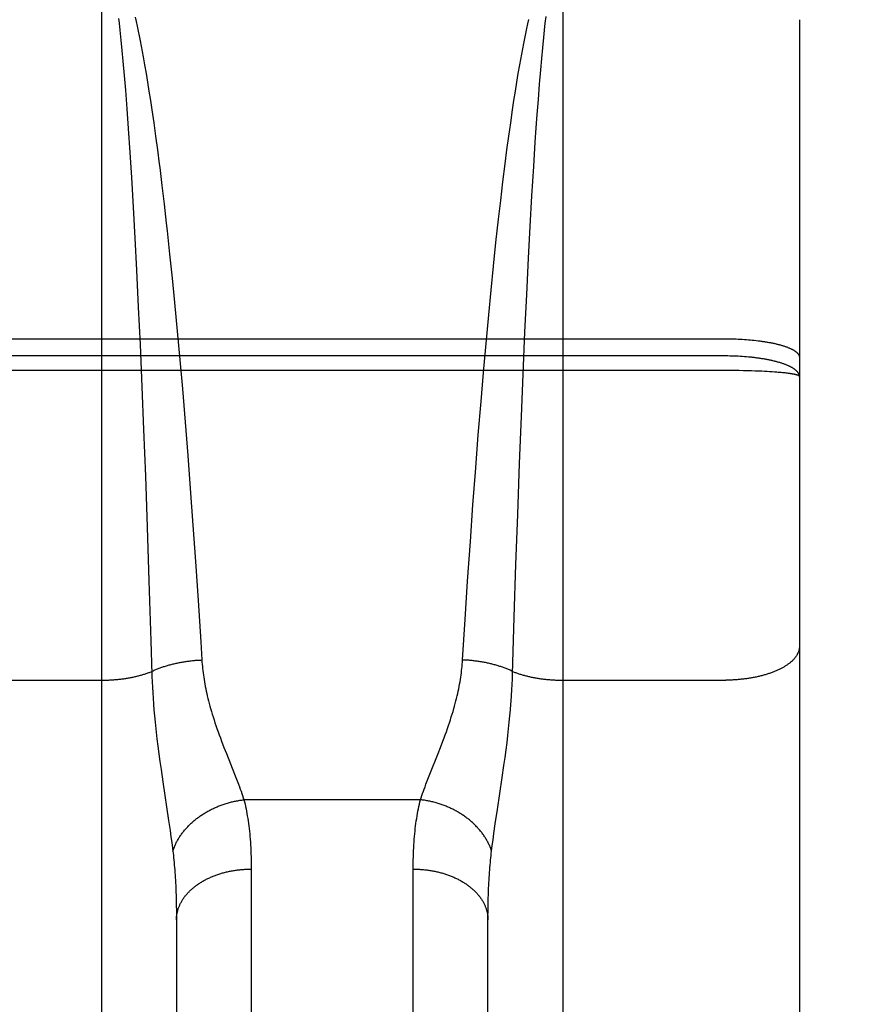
# Model space of a CAD drawing. Header units: inches. Extents: x 0 to 215, y 0 to 139.
# Tile 60 of 91: x 61.398 to 61.735, y 103.215 to 103.61. Entities that reach past the tile are written whole.
import ezdxf

# ---------------------------------------------------------------- set-up
doc = ezdxf.new("R2010")
doc.units = ezdxf.units.IN
doc.header["$LTSCALE"] = 11.835443
doc.header["$MEASUREMENT"] = 0
doc.linetypes.add('HIDDEN', pattern=[0.2, 0.1, -0.1])
doc.layers.get('0').update_dxf_attribs({"linetype": 'CONTINUOUS'})
doc.layers.add('DEFAULT_2', color=8, linetype='HIDDEN')
doc.layers.add('DIMENSIONS', color=7, linetype='CONTINUOUS')
doc.styles.get("Standard").update_dxf_attribs({"font": 'arial.ttf'})
doc.dimstyles.new('DIMSTYLE_1', dxfattribs={"dimtxt": 0.949367, "dimasz": 1.265823, "dimexe": 0.09, "dimexo": 0.07, "dimgap": 0.0375, "dimtad": 0, "dimtih": 1, "dimtoh": 1, "dimzin": 4, "dimdsep": 46, "dimtxsty": 'Standard', "dimblk": '_FILLED', "dimblk1": '_FILLED', "dimblk2": '_FILLED', "dimcen": 0.09, "dimazin": 1, "dimtfac": 1, "dimtofl": 0, "dimtmove": 0, "dimatfit": 3, "dimldrblk": '_FILLED', "dimfxl": 1, "dimtolj": 1, "dimtzin": 4, "dimarcsym": 0})

# ---------------------------------------------------------------- blocks, each defined once
blk = doc.blocks.new('_FILLED')
at = {"color": 0, "linetype": 'ByBlock'}
blk.add_solid([(0, 0), (-1, 0.2), (-1, -0.2)], dxfattribs=at)
blk = doc.blocks.new('*D16')
at = {"layer": 'DIMENSIONS', "color": 2, "linetype": 'Continuous'}
for p, q in [((46.91249, 103.7725), (46.91249, 106.4651)), ((46.91249, 106.4651), (48.02009, 106.4651)), ((45.77325, 102.6475), (49.12739, 102.6475)), ((46.91249, 102.6475), (46.91249, 100.11585))]:
    blk.add_line(p, q, dxfattribs=at)
at = {"layer": 'DIMENSIONS', "color": 2, "linetype": 'Continuous', "xscale": 1.2658227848, "yscale": 1.2658227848, "zscale": 1.2658227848}
for p, rotation in [((46.91249, 103.7725), 270), ((46.91249, 102.6475), 90)]:
    blk.add_blockref('_FILLED', p, dxfattribs=dict(at, rotation=rotation))
at = {"layer": 'DIMENSIONS', "color": 2, "linetype": 'Continuous', "insert": (48.49477, 106.93978), "char_height": 0.949367, "width": 2.5798786, "attachment_point": 1, "line_spacing_factor": 0.9}
blk.add_mtext('1.13', dxfattribs=at)

msp = doc.modelspace()

# ---------------------------------------------------------------- linework, layer by layer
at = {"layer": 'DEFAULT_2', "color": 8, "linetype": 'HIDDEN'}
for p, q in [((61.43063, 102.8292), (61.43063, 103.64)), ((61.61563, 103.64), (61.61563, 102.8292)), ((61.68063, 101.855), (61.68063, 103.64)), ((61.43743, 103.61042), (61.43763, 103.60859)), ((61.44402, 103.61103), (61.44443, 103.60922)), ((61.44443, 103.60922), (61.44484, 103.60735)), ((61.60163, 103.60829), (61.60203, 103.61013)), ((61.60863, 103.60859), (61.60894, 103.61131)), ((61.71063, 103.61), (61.71063, 101.885)), ((61.43763, 103.60859), (61.43794, 103.60575)), ((61.43794, 103.60575), (61.43834, 103.6018)), ((61.44484, 103.60735), (61.44525, 103.60544)), ((61.44525, 103.60544), (61.44565, 103.60347)), ((61.60081, 103.60446), (61.60122, 103.6064)), ((61.60122, 103.6064), (61.60163, 103.60829)), ((61.60802, 103.60281), (61.60832, 103.60575)), ((61.60832, 103.60575), (61.60863, 103.60859)), ((61.43834, 103.6018), (61.43874, 103.59765)), ((61.44565, 103.60347), (61.44605, 103.60146)), ((61.44605, 103.60146), (61.44646, 103.5994)), ((61.60001, 103.60043), (61.60041, 103.60247)), ((61.60041, 103.60247), (61.60081, 103.60446)), ((61.60762, 103.5987), (61.60802, 103.60281)), ((61.43874, 103.59765), (61.43914, 103.59331)), ((61.44646, 103.5994), (61.44686, 103.59729)), ((61.44686, 103.59729), (61.44725, 103.59513)), ((61.59921, 103.59622), (61.59961, 103.59835)), ((61.59961, 103.59835), (61.60001, 103.60043)), ((61.60722, 103.59441), (61.60762, 103.5987)), ((61.43914, 103.59331), (61.43963, 103.58763)), ((61.44725, 103.59513), (61.44785, 103.59182)), ((61.59841, 103.59182), (61.59881, 103.59404)), ((61.59881, 103.59404), (61.59921, 103.59622)), ((61.60683, 103.58994), (61.60722, 103.59441)), ((61.44785, 103.59182), (61.44844, 103.5884)), ((61.59782, 103.5884), (61.59841, 103.59182)), ((61.60634, 103.58409), (61.60683, 103.58994)), ((61.43963, 103.58763), (61.44012, 103.58168)), ((61.44844, 103.5884), (61.44902, 103.58488)), ((61.59724, 103.58488), (61.59782, 103.5884)), ((61.44012, 103.58168), (61.44069, 103.57418)), ((61.44902, 103.58488), (61.44961, 103.58127)), ((61.44961, 103.58127), (61.45018, 103.57757)), ((61.59608, 103.57757), (61.59666, 103.58127)), ((61.59666, 103.58127), (61.59724, 103.58488)), ((61.60586, 103.57798), (61.60634, 103.58409)), ((61.45018, 103.57757), (61.45076, 103.57377)), ((61.59551, 103.57377), (61.59608, 103.57757)), ((61.60529, 103.5703), (61.60586, 103.57798)), ((61.44069, 103.57418), (61.44126, 103.56633)), ((61.45076, 103.57377), (61.45151, 103.56857)), ((61.59475, 103.56857), (61.59551, 103.57377)), ((61.60463, 103.5609), (61.60529, 103.5703)), ((61.44126, 103.56633), (61.44191, 103.55673)), ((61.45151, 103.56857), (61.45226, 103.56322)), ((61.594, 103.56322), (61.59475, 103.56857)), ((61.45226, 103.56322), (61.453, 103.55773)), ((61.59326, 103.55773), (61.594, 103.56322)), ((61.59253, 103.55211), (61.59326, 103.55773)), ((61.60399, 103.55104), (61.60463, 103.5609)), ((61.44191, 103.55673), (61.44254, 103.5467)), ((61.45391, 103.55068), (61.45481, 103.54343)), ((61.59163, 103.54489), (61.59253, 103.55211)), ((61.60328, 103.53929), (61.60399, 103.55104)), ((61.44254, 103.5467), (61.44325, 103.53475)), ((61.45481, 103.54343), (61.45569, 103.53599)), ((61.59075, 103.53749), (61.59163, 103.54489)), ((61.60258, 103.52704), (61.60328, 103.53929)), ((61.44325, 103.53475), (61.44393, 103.52234)), ((61.45569, 103.53599), (61.45655, 103.52838)), ((61.58988, 103.52992), (61.59075, 103.53749)), ((61.58886, 103.52062), (61.58988, 103.52992)), ((61.45655, 103.52838), (61.45689, 103.52529)), ((61.60191, 103.51438), (61.60258, 103.52704)), ((61.44393, 103.52234), (61.4446, 103.50953)), ((61.45689, 103.52529), (61.4579, 103.51589)), ((61.58786, 103.51111), (61.58886, 103.52062)), ((61.4579, 103.51589), (61.45889, 103.5063)), ((61.60118, 103.4997), (61.60191, 103.51438)), ((61.58689, 103.50144), (61.58786, 103.51111)), ((61.4446, 103.50953), (61.44532, 103.49472)), ((61.45889, 103.5063), (61.45985, 103.49655)), ((61.58594, 103.49163), (61.58689, 103.50144)), ((61.60048, 103.48469), (61.60118, 103.4997)), ((61.44532, 103.49472), (61.44601, 103.47966)), ((61.45985, 103.49655), (61.46094, 103.48505)), ((61.58487, 103.48011), (61.58594, 103.49163)), ((61.46094, 103.48505), (61.46198, 103.47349)), ((61.59974, 103.46783), (61.60048, 103.48469)), ((61.11563, 103.482), (61.68105, 103.482)), ((61.44601, 103.47966), (61.44674, 103.46272)), ((61.58385, 103.46851), (61.58487, 103.48011)), ((61.68105, 103.482), (61.68189, 103.48199)), ((61.68189, 103.48199), (61.68273, 103.48198)), ((61.68273, 103.48198), (61.68357, 103.48196)), ((61.68357, 103.48196), (61.68441, 103.48194)), ((61.68441, 103.48194), (61.68524, 103.48191)), ((61.68524, 103.48191), (61.68607, 103.48187)), ((61.68607, 103.48187), (61.68689, 103.48183)), ((61.68689, 103.48183), (61.68771, 103.48179)), ((61.68771, 103.48179), (61.68853, 103.48173)), ((61.68853, 103.48173), (61.68934, 103.48168)), ((61.68934, 103.48168), (61.69014, 103.48161)), ((61.69014, 103.48161), (61.69093, 103.48154)), ((61.69093, 103.48154), (61.69172, 103.48147)), ((61.69172, 103.48147), (61.6925, 103.48139)), ((61.6925, 103.48139), (61.69327, 103.4813)), ((61.69327, 103.4813), (61.69402, 103.48121)), ((61.68105, 103.47509), (61.11521, 103.47509)), ((61.68189, 103.47508), (61.68105, 103.47509)), ((61.68273, 103.47507), (61.68189, 103.47508)), ((61.68357, 103.47505), (61.68273, 103.47507)), ((61.68441, 103.47502), (61.68357, 103.47505)), ((61.68524, 103.47499), (61.68441, 103.47502)), ((61.68607, 103.47495), (61.68524, 103.47499)), ((61.6869, 103.47491), (61.68607, 103.47495)), ((61.68772, 103.47486), (61.6869, 103.47491)), ((61.68853, 103.4748), (61.68772, 103.47486)), ((61.68934, 103.47473), (61.68853, 103.4748)), ((61.69014, 103.47466), (61.68934, 103.47473)), ((61.46198, 103.47349), (61.46299, 103.46185)), ((61.68147, 103.46926), (61.11479, 103.46926)), ((61.58285, 103.45684), (61.58385, 103.46851)), ((61.59904, 103.45077), (61.59974, 103.46783)), ((61.68315, 103.46925), (61.68147, 103.46926)), ((61.68482, 103.46924), (61.68315, 103.46925)), ((61.68648, 103.46921), (61.68482, 103.46924)), ((61.68812, 103.46918), (61.68648, 103.46921)), ((61.68974, 103.46915), (61.68812, 103.46918)), ((61.69133, 103.4691), (61.68974, 103.46915)), ((61.69288, 103.46905), (61.69133, 103.4691)), ((61.6944, 103.46899), (61.69288, 103.46905)), ((61.69551, 103.46894), (61.6944, 103.46899)), ((61.69659, 103.46889), (61.69551, 103.46894)), ((61.69765, 103.46883), (61.69659, 103.46889)), ((61.69867, 103.46877), (61.69765, 103.46883)), ((61.69966, 103.46871), (61.69867, 103.46877)), ((61.70062, 103.46864), (61.69966, 103.46871)), ((61.70154, 103.46857), (61.70062, 103.46864)), ((61.70214, 103.46852), (61.70154, 103.46857)), ((61.70272, 103.46847), (61.70214, 103.46852)), ((61.70328, 103.46842), (61.70272, 103.46847)), ((61.70382, 103.46837), (61.70328, 103.46842)), ((61.70435, 103.46832), (61.70382, 103.46837)), ((61.70485, 103.46826), (61.70435, 103.46832)), ((61.70534, 103.46821), (61.70485, 103.46826)), ((61.70581, 103.46815), (61.70534, 103.46821)), ((61.70625, 103.46809), (61.70581, 103.46815)), ((61.44674, 103.46272), (61.44743, 103.44564)), ((61.46299, 103.46185), (61.46409, 103.44849)), ((61.58177, 103.44349), (61.58285, 103.45684)), ((61.59831, 103.43194), (61.59904, 103.45077)), ((61.46409, 103.44849), (61.46515, 103.43516)), ((61.44743, 103.44564), (61.44815, 103.42681)), ((61.58073, 103.43017), (61.58177, 103.44349)), ((61.46515, 103.43516), (61.46616, 103.4219)), ((61.59756, 103.41151), (61.59831, 103.43194)), ((61.44815, 103.42681), (61.44888, 103.40645)), ((61.46616, 103.4219), (61.46724, 103.40716)), ((61.57857, 103.40069), (61.57961, 103.41532)), ((61.59688, 103.39142), (61.59756, 103.41151)), ((61.44888, 103.40645), (61.4496, 103.38483)), ((61.46724, 103.40716), (61.46825, 103.39268)), ((61.57747, 103.38479), (61.57857, 103.40069)), ((61.46825, 103.39268), (61.4693, 103.37702)), ((61.59619, 103.37027), (61.59688, 103.39142)), ((61.4496, 103.38483), (61.45036, 103.3608)), ((61.57646, 103.36939), (61.57747, 103.38479)), ((61.4693, 103.37702), (61.47037, 103.36043)), ((61.57544, 103.35314), (61.57646, 103.36939)), ((61.59551, 103.34749), (61.59619, 103.37027)), ((61.47037, 103.36043), (61.47083, 103.35314)), ((61.36563, 103.34503), (61.43104, 103.34503)), ((61.45087, 103.34434), (61.45097, 103.34219)), ((61.59534, 103.34327), (61.59543, 103.3454)), ((61.59543, 103.3454), (61.59551, 103.34749)), ((61.61563, 103.34503), (61.68105, 103.34503)), ((61.45097, 103.34219), (61.45109, 103.34)), ((61.5951, 103.33889), (61.59523, 103.34111)), ((61.59523, 103.34111), (61.59534, 103.34327)), ((61.45109, 103.34), (61.45124, 103.33776)), ((61.45124, 103.33776), (61.4514, 103.33547)), ((61.4514, 103.33547), (61.45159, 103.33312)), ((61.45159, 103.33312), (61.45181, 103.33069)), ((61.59445, 103.33069), (61.59467, 103.33312)), ((61.59467, 103.33312), (61.59486, 103.33547)), ((61.45181, 103.33069), (61.45206, 103.32817)), ((61.59421, 103.32817), (61.59445, 103.33069)), ((61.45206, 103.32817), (61.45233, 103.32556)), ((61.59362, 103.32284), (61.59393, 103.32556)), ((61.59393, 103.32556), (61.59421, 103.32817)), ((61.45281, 103.32144), (61.45316, 103.31855)), ((61.56658, 103.31808), (61.56755, 103.32062)), ((61.59328, 103.32001), (61.59362, 103.32284)), ((61.45316, 103.31855), (61.45356, 103.31554)), ((61.47969, 103.31808), (61.48067, 103.31556)), ((61.56559, 103.31556), (61.56658, 103.31808)), ((61.5925, 103.31399), (61.59291, 103.31705)), ((61.59291, 103.31705), (61.59328, 103.32001)), ((61.45356, 103.31554), (61.45398, 103.31242)), ((61.48067, 103.31556), (61.48393, 103.30736)), ((61.56233, 103.30736), (61.56559, 103.31556)), ((61.59206, 103.31082), (61.5925, 103.31399)), ((61.45398, 103.31242), (61.45444, 103.3092)), ((61.45444, 103.3092), (61.45516, 103.30427)), ((61.59135, 103.30592), (61.59206, 103.31082)), ((61.48393, 103.30736), (61.48475, 103.30525)), ((61.56074, 103.30325), (61.56151, 103.30525)), ((61.56151, 103.30525), (61.56233, 103.30736)), ((61.58942, 103.29313), (61.59135, 103.30592)), ((61.45516, 103.30427), (61.45749, 103.28879)), ((61.55854, 103.29705), (61.48772, 103.29705)), ((61.58857, 103.28741), (61.58942, 103.29313)), ((61.45749, 103.28879), (61.45807, 103.28476)), ((61.58801, 103.28349), (61.58857, 103.28741)), ((61.45807, 103.28476), (61.45843, 103.28224)), ((61.45843, 103.28224), (61.45875, 103.27986)), ((61.58736, 103.27871), (61.58767, 103.28103)), ((61.58767, 103.28103), (61.58801, 103.28349)), ((61.58709, 103.27649), (61.58736, 103.27871)), ((61.49063, 103.2705), (61.49063, 102.92535)), ((61.55564, 102.92402), (61.55563, 103.26923)), ((61.46052, 103.25713), (61.46058, 103.25483)), ((61.46058, 103.25483), (61.46061, 103.25248)), ((61.58565, 103.25248), (61.58569, 103.25483)), ((61.58569, 103.25483), (61.58574, 103.25713)), ((61.46061, 103.25248), (61.46063, 103.25007)), ((61.46063, 103.25007), (61.46063, 102.94286)), ((61.58563, 103.25007), (61.58565, 103.25248)), ((61.58563, 102.94286), (61.58563, 103.25007))]:
    msp.add_line(p, q, dxfattribs=at)
for points in [[(61.453, 103.55773), (61.45373, 103.55211), (61.45391, 103.55068)], [(61.69402, 103.48121), (61.69477, 103.48112), (61.69514, 103.48107), (61.69551, 103.48101), (61.69587, 103.48096), (61.69623, 103.48091), (61.69659, 103.48085), (61.69694, 103.4808), (61.6973, 103.48074), (61.69764, 103.48068), (61.69799, 103.48062), (61.69833, 103.48056), (61.69867, 103.4805), (61.699, 103.48043), (61.69933, 103.48037), (61.69966, 103.4803), (61.69998, 103.48024), (61.7003, 103.48017), (61.70062, 103.4801), (61.70093, 103.48003), (61.70124, 103.47996), (61.70154, 103.47989), (61.70184, 103.47981), (61.70214, 103.47974), (61.70243, 103.47966), (61.70272, 103.47959), (61.703, 103.47951), (61.70328, 103.47943), (61.70355, 103.47935), (61.70382, 103.47927), (61.70408, 103.47919), (61.70434, 103.47911), (61.7046, 103.47903), (61.70485, 103.47894), (61.7051, 103.47886), (61.70534, 103.47877), (61.70557, 103.47869), (61.7058, 103.4786), (61.70603, 103.47851), (61.70625, 103.47842), (61.70647, 103.47833), (61.70668, 103.47824), (61.70689, 103.47815), (61.70709, 103.47806), (61.70728, 103.47797), (61.70747, 103.47788), (61.70766, 103.47778), (61.70784, 103.47769), (61.70801, 103.47759), (61.70818, 103.4775), (61.70835, 103.4774), (61.70851, 103.4773), (61.70866, 103.47721), (61.70881, 103.47711), (61.70895, 103.47701), (61.70908, 103.47691), (61.70921, 103.47681), (61.70934, 103.47672), (61.70946, 103.47662), (61.70957, 103.47652), (61.70968, 103.47642), (61.70978, 103.47631), (61.70988, 103.47621), (61.70997, 103.47611), (61.71005, 103.47601), (61.71013, 103.47591), (61.71021, 103.47581), (61.71027, 103.4757), (61.71034, 103.4756), (61.71039, 103.4755), (61.71044, 103.47539), (61.71049, 103.47529), (61.71052, 103.47519), (61.71056, 103.47508), (61.71058, 103.47498), (61.7106, 103.47488), (61.71062, 103.47477), (61.71063, 103.47467), (61.71063, 103.47456)], [(61.71063, 103.46683), (61.71063, 103.46694), (61.71062, 103.46706), (61.7106, 103.46718), (61.71058, 103.46729), (61.71056, 103.46741), (61.71052, 103.46752), (61.71049, 103.46764), (61.71044, 103.46775), (61.71039, 103.46787), (61.71034, 103.46798), (61.71027, 103.4681), (61.71021, 103.46821), (61.71013, 103.46833), (61.71005, 103.46844), (61.70997, 103.46855), (61.70988, 103.46867), (61.70978, 103.46878), (61.70968, 103.46889), (61.70957, 103.469), (61.70946, 103.46912), (61.70934, 103.46923), (61.70921, 103.46934), (61.70908, 103.46945), (61.70895, 103.46956), (61.70881, 103.46967), (61.70866, 103.46977), (61.70851, 103.46988), (61.70835, 103.46999), (61.70818, 103.4701), (61.70801, 103.4702), (61.70784, 103.47031), (61.70766, 103.47041), (61.70747, 103.47052), (61.70728, 103.47062), (61.70709, 103.47072), (61.70689, 103.47082), (61.70668, 103.47093), (61.70647, 103.47103), (61.70625, 103.47112), (61.70603, 103.47122), (61.70581, 103.47132), (61.70558, 103.47142), (61.70534, 103.47151), (61.7051, 103.47161), (61.70485, 103.4717), (61.7046, 103.4718), (61.70435, 103.47189), (61.70409, 103.47198), (61.70382, 103.47207), (61.70355, 103.47216), (61.70328, 103.47225), (61.703, 103.47233), (61.70272, 103.47242), (61.70243, 103.4725), (61.70214, 103.47259), (61.70184, 103.47267), (61.70154, 103.47275), (61.70124, 103.47283), (61.70093, 103.47291), (61.70062, 103.47299), (61.70031, 103.47306), (61.69999, 103.47314), (61.69966, 103.47321), (61.69934, 103.47329), (61.699, 103.47336), (61.69867, 103.47343), (61.69833, 103.4735), (61.69799, 103.47357), (61.69765, 103.47363), (61.6973, 103.4737), (61.69695, 103.47376), (61.69659, 103.47382), (61.69623, 103.47388), (61.69587, 103.47394), (61.69551, 103.474), (61.69514, 103.47406), (61.69477, 103.47411), (61.6944, 103.47417), (61.69403, 103.47422), (61.69365, 103.47427), (61.69327, 103.47432), (61.69288, 103.47437), (61.6925, 103.47442), (61.69211, 103.47446), (61.69172, 103.4745), (61.69133, 103.47455), (61.69094, 103.47459), (61.69014, 103.47466)], [(61.71063, 103.46683), (61.71063, 103.46686), (61.71062, 103.4669), (61.7106, 103.46693), (61.71058, 103.46696), (61.71056, 103.467), (61.71052, 103.46703), (61.71049, 103.46707), (61.71044, 103.4671), (61.71039, 103.46713), (61.71034, 103.46717), (61.71027, 103.4672), (61.71021, 103.46724), (61.71013, 103.46727), (61.71005, 103.4673), (61.70997, 103.46734), (61.70988, 103.46737), (61.70978, 103.4674), (61.70968, 103.46744), (61.70957, 103.46747), (61.70946, 103.4675), (61.70934, 103.46753), (61.70921, 103.46757), (61.70908, 103.4676), (61.70895, 103.46763), (61.70881, 103.46766), (61.70866, 103.4677), (61.70851, 103.46773), (61.70835, 103.46776), (61.70818, 103.46779), (61.70801, 103.46782), (61.70784, 103.46785), (61.70766, 103.46788), (61.70747, 103.46791), (61.70728, 103.46794), (61.70709, 103.46797), (61.70689, 103.468), (61.70668, 103.46803), (61.70625, 103.46809)], [(61.57961, 103.41532), (61.5806, 103.42852), (61.58073, 103.43017)], [(61.45036, 103.3608), (61.45076, 103.34749), (61.45079, 103.34645), (61.45087, 103.34434)], [(61.71063, 103.35862), (61.71063, 103.35843), (61.71062, 103.35824), (61.7106, 103.35805), (61.71058, 103.35786), (61.71056, 103.35767), (61.71052, 103.35748), (61.71049, 103.35729), (61.71044, 103.3571), (61.71039, 103.35691), (61.71034, 103.35672), (61.71027, 103.35653), (61.71021, 103.35634), (61.71013, 103.35615), (61.71005, 103.35597), (61.70997, 103.35578), (61.70988, 103.35559), (61.70978, 103.35541), (61.70968, 103.35522), (61.70957, 103.35504), (61.70946, 103.35486), (61.70934, 103.35467), (61.70921, 103.35449), (61.70908, 103.35431), (61.70895, 103.35413), (61.70881, 103.35395), (61.70866, 103.35377), (61.70851, 103.35359), (61.70835, 103.35342), (61.70818, 103.35324), (61.70801, 103.35307), (61.70784, 103.35289), (61.70766, 103.35272), (61.70747, 103.35255), (61.70728, 103.35238), (61.70709, 103.35221), (61.70689, 103.35204), (61.70668, 103.35188), (61.70647, 103.35171), (61.70625, 103.35155), (61.70603, 103.35139), (61.70581, 103.35123), (61.70558, 103.35107), (61.70534, 103.35091), (61.7051, 103.35075), (61.70485, 103.3506), (61.7046, 103.35045), (61.70435, 103.35029), (61.70409, 103.35014), (61.70382, 103.35), (61.70355, 103.34985), (61.70328, 103.3497), (61.703, 103.34956), (61.70272, 103.34942), (61.70243, 103.34928), (61.70214, 103.34914), (61.70184, 103.34901), (61.70154, 103.34887), (61.70124, 103.34874), (61.70093, 103.34861), (61.70062, 103.34848), (61.70031, 103.34836), (61.69999, 103.34823), (61.69966, 103.34811), (61.69934, 103.34799), (61.699, 103.34787), (61.69867, 103.34776), (61.69833, 103.34765), (61.69799, 103.34753), (61.69765, 103.34742), (61.6973, 103.34732), (61.69695, 103.34721), (61.69659, 103.34711), (61.69623, 103.34701), (61.69587, 103.34691), (61.69551, 103.34682), (61.69514, 103.34672), (61.69477, 103.34663), (61.6944, 103.34654), (61.69403, 103.34646), (61.69365, 103.34637), (61.69327, 103.34629), (61.69288, 103.34621), (61.6925, 103.34614), (61.69211, 103.34606), (61.69172, 103.34599), (61.69133, 103.34592), (61.69094, 103.34585), (61.69054, 103.34579), (61.69014, 103.34573), (61.68974, 103.34567), (61.68934, 103.34561), (61.68894, 103.34556), (61.68853, 103.34551), (61.68812, 103.34546), (61.68772, 103.34541), (61.68731, 103.34537), (61.6869, 103.34533), (61.68648, 103.34529), (61.68607, 103.34525), (61.68566, 103.34522), (61.68524, 103.34519), (61.68482, 103.34516), (61.68441, 103.34514), (61.68399, 103.34511), (61.68357, 103.34509), (61.68315, 103.34508), (61.68273, 103.34506), (61.68231, 103.34505), (61.68189, 103.34504), (61.68147, 103.34503), (61.68105, 103.34503)], [(61.45073, 103.34853), (61.45104, 103.34868), (61.45137, 103.34883), (61.45169, 103.34898), (61.45202, 103.34912), (61.45235, 103.34926), (61.45268, 103.3494), (61.45302, 103.34954), (61.45337, 103.34968), (61.45371, 103.34981), (61.45406, 103.34994), (61.45441, 103.35007), (61.45477, 103.3502), (61.45513, 103.35033), (61.45549, 103.35045), (61.45586, 103.35057), (61.45623, 103.35068), (61.4566, 103.3508), (61.45697, 103.35091), (61.45735, 103.35102), (61.45773, 103.35113), (61.45811, 103.35124), (61.4585, 103.35134), (61.45888, 103.35144), (61.45927, 103.35154), (61.45966, 103.35163), (61.46006, 103.35172), (61.46045, 103.35181), (61.46085, 103.3519), (61.46125, 103.35198), (61.46166, 103.35206), (61.46206, 103.35214), (61.46247, 103.35222), (61.46287, 103.35229), (61.46328, 103.35236), (61.46369, 103.35243), (61.46411, 103.35249), (61.46452, 103.35256), (61.46493, 103.35262), (61.46535, 103.35267), (61.46577, 103.35272), (61.46619, 103.35278), (61.4666, 103.35282), (61.46702, 103.35287), (61.46744, 103.35291), (61.46787, 103.35295), (61.46829, 103.35299), (61.46871, 103.35302), (61.46913, 103.35305), (61.46956, 103.35308), (61.46998, 103.3531), (61.4704, 103.35312), (61.47083, 103.35314)], [(61.47083, 103.35314), (61.47088, 103.35229), (61.47095, 103.35144), (61.47103, 103.35058), (61.47111, 103.34972), (61.47121, 103.34885), (61.47131, 103.34798), (61.47143, 103.34709), (61.47156, 103.3462), (61.47169, 103.3453), (61.47184, 103.34439), (61.472, 103.34348), (61.47218, 103.34255), (61.47236, 103.34162), (61.47256, 103.34067), (61.47277, 103.3397), (61.47299, 103.33873), (61.47323, 103.33774), (61.47348, 103.33673), (61.47375, 103.33571), (61.47403, 103.33466), (61.47433, 103.3336), (61.47465, 103.33252), (61.47498, 103.33142), (61.47533, 103.33029), (61.4757, 103.32915), (61.47608, 103.32798), (61.47648, 103.3268), (61.4769, 103.3256), (61.47733, 103.32437), (61.47778, 103.32314), (61.47824, 103.32188), (61.47872, 103.32062), (61.47969, 103.31808)], [(61.56755, 103.32062), (61.56802, 103.32188), (61.56848, 103.32314), (61.56893, 103.32437), (61.56936, 103.3256), (61.56978, 103.3268), (61.57018, 103.32798), (61.57057, 103.32915), (61.57093, 103.33029), (61.57128, 103.33142), (61.57162, 103.33252), (61.57193, 103.3336), (61.57223, 103.33466), (61.57251, 103.33571), (61.57278, 103.33673), (61.57303, 103.33774), (61.57327, 103.33873), (61.57349, 103.3397), (61.5737, 103.34067), (61.5739, 103.34162), (61.57409, 103.34255), (61.57426, 103.34348), (61.57442, 103.34439), (61.57457, 103.3453), (61.57471, 103.3462), (61.57483, 103.34709), (61.57495, 103.34798), (61.57506, 103.34885), (61.57515, 103.34972), (61.57524, 103.35058), (61.57531, 103.35144), (61.57538, 103.35229), (61.57544, 103.35314)], [(61.59553, 103.34853), (61.59522, 103.34868), (61.5949, 103.34883), (61.59457, 103.34898), (61.59425, 103.34912), (61.59391, 103.34926), (61.59358, 103.3494), (61.59324, 103.34954), (61.5929, 103.34968), (61.59255, 103.34981), (61.5922, 103.34994), (61.59185, 103.35007), (61.59149, 103.3502), (61.59113, 103.35033), (61.59077, 103.35045), (61.59041, 103.35057), (61.59004, 103.35068), (61.58967, 103.3508), (61.58929, 103.35091), (61.58891, 103.35102), (61.58853, 103.35113), (61.58815, 103.35124), (61.58777, 103.35134), (61.58738, 103.35144), (61.58699, 103.35154), (61.5866, 103.35163), (61.5862, 103.35172), (61.58581, 103.35181), (61.58541, 103.3519), (61.58501, 103.35198), (61.58461, 103.35206), (61.5842, 103.35214), (61.5838, 103.35222), (61.58339, 103.35229), (61.58298, 103.35236), (61.58257, 103.35243), (61.58216, 103.35249), (61.58174, 103.35256), (61.58133, 103.35262), (61.58091, 103.35267), (61.5805, 103.35272), (61.58008, 103.35278), (61.57966, 103.35282), (61.57924, 103.35287), (61.57882, 103.35291), (61.5784, 103.35295), (61.57797, 103.35299), (61.57755, 103.35302), (61.57713, 103.35305), (61.57671, 103.35308), (61.57628, 103.3531), (61.57586, 103.35312), (61.57544, 103.35314)], [(61.43104, 103.34503), (61.43145, 103.34503), (61.43185, 103.34504), (61.43226, 103.34505), (61.43267, 103.34506), (61.43308, 103.34507), (61.43348, 103.34509), (61.43389, 103.34511), (61.43429, 103.34513), (61.4347, 103.34515), (61.4351, 103.34518), (61.4355, 103.34521), (61.43591, 103.34524), (61.43631, 103.34527), (61.43671, 103.34531), (61.43711, 103.34535), (61.4375, 103.34539), (61.4379, 103.34543), (61.43829, 103.34548), (61.43869, 103.34553), (61.43908, 103.34558), (61.43947, 103.34563), (61.43986, 103.34569), (61.44025, 103.34574), (61.44063, 103.3458), (61.44102, 103.34587), (61.4414, 103.34593), (61.44178, 103.346), (61.44215, 103.34607), (61.44253, 103.34614), (61.4429, 103.34622), (61.44327, 103.34629), (61.44364, 103.34637), (61.44401, 103.34645), (61.44437, 103.34654), (61.44473, 103.34662), (61.44509, 103.34671), (61.44545, 103.3468), (61.4458, 103.34689), (61.44615, 103.34699), (61.4465, 103.34708), (61.44684, 103.34718), (61.44719, 103.34728), (61.44752, 103.34739), (61.44786, 103.34749), (61.44819, 103.3476), (61.44852, 103.34771), (61.44885, 103.34782), (61.44917, 103.34793), (61.44949, 103.34805), (61.4498, 103.34816), (61.45012, 103.34828), (61.45042, 103.3484), (61.45073, 103.34853)], [(61.59553, 103.34853), (61.59584, 103.3484), (61.59615, 103.34828), (61.59646, 103.34816), (61.59677, 103.34805), (61.59709, 103.34793), (61.59742, 103.34782), (61.59774, 103.34771), (61.59807, 103.3476), (61.5984, 103.34749), (61.59874, 103.34739), (61.59908, 103.34728), (61.59942, 103.34718), (61.59976, 103.34708), (61.60011, 103.34699), (61.60046, 103.34689), (61.60081, 103.3468), (61.60117, 103.34671), (61.60153, 103.34662), (61.60189, 103.34654), (61.60225, 103.34645), (61.60262, 103.34637), (61.60299, 103.34629), (61.60336, 103.34622), (61.60373, 103.34614), (61.60411, 103.34607), (61.60449, 103.346), (61.60487, 103.34593), (61.60525, 103.34587), (61.60563, 103.3458), (61.60602, 103.34574), (61.6064, 103.34569), (61.60679, 103.34563), (61.60718, 103.34558), (61.60757, 103.34553), (61.60797, 103.34548), (61.60836, 103.34543), (61.60876, 103.34539), (61.60916, 103.34535), (61.60956, 103.34531), (61.60996, 103.34527), (61.61036, 103.34524), (61.61076, 103.34521), (61.61116, 103.34518), (61.61157, 103.34515), (61.61197, 103.34513), (61.61237, 103.34511), (61.61278, 103.34509), (61.61319, 103.34507), (61.61359, 103.34506), (61.614, 103.34505), (61.61441, 103.34504), (61.61482, 103.34503), (61.61522, 103.34503), (61.61563, 103.34503)], [(61.59486, 103.33547), (61.59494, 103.33662), (61.5951, 103.33889)], [(61.45233, 103.32556), (61.45248, 103.32422), (61.45281, 103.32144)], [(61.48475, 103.30525), (61.48552, 103.30325), (61.48588, 103.30229), (61.48622, 103.30136), (61.48655, 103.30045), (61.48686, 103.29957), (61.48716, 103.29871), (61.48745, 103.29787), (61.48772, 103.29705)], [(61.55854, 103.29705), (61.55881, 103.29787), (61.5591, 103.29871), (61.5594, 103.29957), (61.55971, 103.30045), (61.56004, 103.30136), (61.56039, 103.30229), (61.56074, 103.30325)], [(61.45918, 103.27649), (61.45929, 103.27683), (61.4594, 103.27716), (61.45953, 103.2775), (61.45966, 103.27783), (61.45979, 103.27816), (61.45993, 103.27849), (61.46007, 103.27882), (61.46023, 103.27915), (61.46038, 103.27947), (61.46054, 103.2798), (61.46071, 103.28013), (61.46089, 103.28045), (61.46106, 103.28077), (61.46125, 103.28109), (61.46144, 103.28141), (61.46163, 103.28173), (61.46183, 103.28204), (61.46204, 103.28236), (61.46225, 103.28267), (61.46246, 103.28298), (61.46268, 103.28329), (61.46291, 103.2836), (61.46314, 103.2839), (61.46338, 103.2842), (61.46362, 103.2845), (61.46386, 103.2848), (61.46411, 103.2851), (61.46437, 103.28539), (61.46463, 103.28568), (61.46489, 103.28597), (61.46516, 103.28626), (61.46544, 103.28654), (61.46572, 103.28682), (61.466, 103.2871), (61.46629, 103.28738), (61.46658, 103.28765), (61.46687, 103.28792), (61.46717, 103.28819), (61.46748, 103.28845), (61.46779, 103.28871), (61.4681, 103.28897), (61.46842, 103.28922), (61.46874, 103.28948), (61.46906, 103.28973), (61.46939, 103.28997), (61.46972, 103.29021), (61.47006, 103.29045), (61.4704, 103.29069), (61.47074, 103.29092), (61.47108, 103.29115), (61.47143, 103.29137), (61.47179, 103.29159), (61.47214, 103.29181), (61.4725, 103.29202), (61.47286, 103.29223), (61.47323, 103.29244), (61.4736, 103.29264), (61.47397, 103.29284), (61.47434, 103.29303), (61.47472, 103.29323), (61.4751, 103.29341), (61.47548, 103.29359), (61.47586, 103.29377), (61.47625, 103.29395), (61.47664, 103.29412), (61.47703, 103.29428), (61.47742, 103.29445), (61.47782, 103.2946), (61.47822, 103.29476), (61.47861, 103.29491), (61.47902, 103.29505), (61.47942, 103.29519), (61.47982, 103.29533), (61.48023, 103.29546), (61.48064, 103.29559), (61.48105, 103.29571), (61.48146, 103.29583), (61.48187, 103.29594), (61.48228, 103.29605), (61.4827, 103.29616), (61.48311, 103.29626), (61.48353, 103.29635), (61.48394, 103.29645), (61.48436, 103.29653), (61.48478, 103.29661), (61.4852, 103.29669), (61.48562, 103.29676), (61.48604, 103.29683), (61.48646, 103.29689), (61.48688, 103.29695), (61.4873, 103.29701), (61.48772, 103.29705)], [(61.48772, 103.29705), (61.48794, 103.29618), (61.48814, 103.29528), (61.48835, 103.29437), (61.48854, 103.29345), (61.48872, 103.29251), (61.4889, 103.29156), (61.48907, 103.29059), (61.48923, 103.2896), (61.48938, 103.2886), (61.48952, 103.28759), (61.48965, 103.28656), (61.48978, 103.28551), (61.4899, 103.28445), (61.49001, 103.28338), (61.49011, 103.28228), (61.4902, 103.28118), (61.49028, 103.28005), (61.49035, 103.27891), (61.49042, 103.27776), (61.49047, 103.27659), (61.49052, 103.2754), (61.49056, 103.2742), (61.49059, 103.27298), (61.49061, 103.27175), (61.49063, 103.2705)], [(61.55563, 103.26923), (61.55564, 103.2705), (61.55565, 103.27175), (61.55567, 103.27298), (61.5557, 103.2742), (61.55574, 103.2754), (61.55579, 103.27659), (61.55584, 103.27776), (61.55591, 103.27891), (61.55598, 103.28005), (61.55607, 103.28118), (61.55616, 103.28228), (61.55626, 103.28338), (61.55637, 103.28445), (61.55648, 103.28551), (61.55661, 103.28656), (61.55674, 103.28759), (61.55689, 103.2886), (61.55704, 103.2896), (61.5572, 103.29059), (61.55736, 103.29156), (61.55754, 103.29251), (61.55772, 103.29345), (61.55792, 103.29437), (61.55812, 103.29528), (61.55833, 103.29618), (61.55854, 103.29705)], [(61.58709, 103.27649), (61.58698, 103.27683), (61.58686, 103.27716), (61.58674, 103.2775), (61.58661, 103.27783), (61.58647, 103.27816), (61.58633, 103.27849), (61.58619, 103.27882), (61.58604, 103.27915), (61.58588, 103.27947), (61.58572, 103.2798), (61.58555, 103.28013), (61.58538, 103.28045), (61.5852, 103.28077), (61.58501, 103.28109), (61.58482, 103.28141), (61.58463, 103.28173), (61.58443, 103.28204), (61.58422, 103.28236), (61.58401, 103.28267), (61.5838, 103.28298), (61.58358, 103.28329), (61.58335, 103.2836), (61.58312, 103.2839), (61.58288, 103.2842), (61.58264, 103.2845), (61.5824, 103.2848), (61.58215, 103.2851), (61.58189, 103.28539), (61.58163, 103.28568), (61.58137, 103.28597), (61.5811, 103.28626), (61.58082, 103.28654), (61.58055, 103.28682), (61.58026, 103.2871), (61.57998, 103.28738), (61.57968, 103.28765), (61.57939, 103.28792), (61.57909, 103.28819), (61.57878, 103.28845), (61.57847, 103.28871), (61.57816, 103.28897), (61.57785, 103.28922), (61.57753, 103.28948), (61.5772, 103.28973), (61.57687, 103.28997), (61.57654, 103.29021), (61.57621, 103.29045), (61.57587, 103.29069), (61.57552, 103.29092), (61.57518, 103.29115), (61.57483, 103.29137), (61.57448, 103.29159), (61.57412, 103.29181), (61.57376, 103.29202), (61.5734, 103.29223), (61.57303, 103.29244), (61.57267, 103.29264), (61.57229, 103.29284), (61.57192, 103.29303), (61.57154, 103.29323), (61.57117, 103.29341), (61.57078, 103.29359), (61.5704, 103.29377), (61.57001, 103.29395), (61.56962, 103.29412), (61.56923, 103.29428), (61.56884, 103.29445), (61.56844, 103.2946), (61.56805, 103.29476), (61.56765, 103.29491), (61.56725, 103.29505), (61.56684, 103.29519), (61.56644, 103.29533), (61.56603, 103.29546), (61.56562, 103.29559), (61.56522, 103.29571), (61.56481, 103.29583), (61.56439, 103.29594), (61.56398, 103.29605), (61.56357, 103.29616), (61.56315, 103.29626), (61.56274, 103.29635), (61.56232, 103.29645), (61.5619, 103.29653), (61.56148, 103.29661), (61.56106, 103.29669), (61.56064, 103.29676), (61.56022, 103.29683), (61.5598, 103.29689), (61.55938, 103.29695), (61.55896, 103.29701), (61.55854, 103.29705)], [(61.45875, 103.27986), (61.45904, 103.27759), (61.45918, 103.27649)], [(61.45918, 103.27649), (61.45928, 103.27559), (61.45939, 103.27467), (61.45949, 103.27374), (61.45958, 103.2728), (61.45968, 103.27184), (61.45976, 103.27087), (61.45985, 103.26989), (61.45993, 103.2689), (61.46, 103.26789), (61.46008, 103.26687), (61.46014, 103.26584), (61.46021, 103.2648), (61.46026, 103.26374), (61.46032, 103.26267), (61.46037, 103.26159), (61.46041, 103.26049)], [(61.58574, 103.25713), (61.58581, 103.25938), (61.58585, 103.26049), (61.58589, 103.26159), (61.58594, 103.26267), (61.586, 103.26374), (61.58606, 103.2648), (61.58612, 103.26584), (61.58619, 103.26687), (61.58626, 103.26789), (61.58633, 103.2689), (61.58641, 103.26989), (61.5865, 103.27087), (61.58659, 103.27184), (61.58668, 103.2728), (61.58677, 103.27374), (61.58687, 103.27467), (61.58698, 103.27559), (61.58709, 103.27649)], [(61.46063, 103.24885), (61.46063, 103.24914), (61.46064, 103.24943), (61.46066, 103.24971), (61.46068, 103.25), (61.4607, 103.25028), (61.46074, 103.25057), (61.46078, 103.25085), (61.46082, 103.25114), (61.46087, 103.25142), (61.46093, 103.2517), (61.46099, 103.25199), (61.46105, 103.25227), (61.46113, 103.25255), (61.46121, 103.25283), (61.46129, 103.25311), (61.46138, 103.25339), (61.46148, 103.25367), (61.46158, 103.25394), (61.46169, 103.25422), (61.4618, 103.2545), (61.46192, 103.25477), (61.46205, 103.25504), (61.46218, 103.25531), (61.46231, 103.25558), (61.46246, 103.25585), (61.4626, 103.25612), (61.46276, 103.25639), (61.46291, 103.25665), (61.46308, 103.25692), (61.46325, 103.25718), (61.46342, 103.25744), (61.4636, 103.2577), (61.46379, 103.25795), (61.46398, 103.25821), (61.46417, 103.25846), (61.46437, 103.25871), (61.46458, 103.25896), (61.46479, 103.25921), (61.46501, 103.25945), (61.46523, 103.2597), (61.46546, 103.25994), (61.46569, 103.26018), (61.46592, 103.26041), (61.46616, 103.26065), (61.46641, 103.26088), (61.46666, 103.26111), (61.46692, 103.26134), (61.46718, 103.26156), (61.46744, 103.26178), (61.46771, 103.262), (61.46798, 103.26222), (61.46826, 103.26243), (61.46854, 103.26265), (61.46883, 103.26285), (61.46912, 103.26306), (61.46942, 103.26326), (61.46972, 103.26347), (61.47002, 103.26366), (61.47033, 103.26386), (61.47064, 103.26405), (61.47096, 103.26424), (61.47128, 103.26442), (61.4716, 103.26461), (61.47193, 103.26479), (61.47226, 103.26496), (61.47259, 103.26514), (61.47293, 103.26531), (61.47327, 103.26547), (61.47362, 103.26564), (61.47396, 103.2658), (61.47432, 103.26596), (61.47467, 103.26611), (61.47503, 103.26626), (61.47539, 103.26641), (61.47575, 103.26655), (61.47612, 103.26669), (61.47649, 103.26683), (61.47686, 103.26696), (61.47724, 103.26709), (61.47761, 103.26722), (61.47799, 103.26734), (61.47838, 103.26746), (61.47876, 103.26757), (61.47915, 103.26768), (61.47954, 103.26779), (61.47993, 103.26789), (61.48033, 103.26799), (61.48072, 103.26809), (61.48112, 103.26818), (61.48152, 103.26827), (61.48192, 103.26836), (61.48233, 103.26844), (61.48273, 103.26851), (61.48314, 103.26859), (61.48355, 103.26866), (61.48396, 103.26872), (61.48437, 103.26878), (61.48478, 103.26884), (61.48519, 103.2689), (61.48561, 103.26895), (61.48602, 103.26899), (61.48644, 103.26903), (61.48685, 103.26907), (61.48727, 103.26911), (61.48769, 103.26914), (61.48811, 103.26916), (61.48853, 103.26918), (61.48895, 103.2692), (61.48937, 103.26922), (61.48979, 103.26923), (61.49021, 103.26923), (61.49063, 103.26923)], [(61.55563, 103.26923), (61.55605, 103.26923), (61.55647, 103.26923), (61.55689, 103.26922), (61.55731, 103.2692), (61.55773, 103.26918), (61.55815, 103.26916), (61.55857, 103.26914), (61.55899, 103.26911), (61.55941, 103.26907), (61.55982, 103.26903), (61.56024, 103.26899), (61.56066, 103.26895), (61.56107, 103.2689), (61.56148, 103.26884), (61.5619, 103.26878), (61.56231, 103.26872), (61.56272, 103.26866), (61.56312, 103.26859), (61.56353, 103.26851), (61.56394, 103.26844), (61.56434, 103.26836), (61.56474, 103.26827), (61.56514, 103.26818), (61.56554, 103.26809), (61.56594, 103.26799), (61.56633, 103.26789), (61.56672, 103.26779), (61.56711, 103.26768), (61.5675, 103.26757), (61.56788, 103.26746), (61.56827, 103.26734), (61.56865, 103.26722), (61.56903, 103.26709), (61.5694, 103.26696), (61.56977, 103.26683), (61.57014, 103.26669), (61.57051, 103.26655), (61.57087, 103.26641), (61.57123, 103.26626), (61.57159, 103.26611), (61.57195, 103.26596), (61.5723, 103.2658), (61.57265, 103.26564), (61.57299, 103.26547), (61.57333, 103.26531), (61.57367, 103.26514), (61.57401, 103.26496), (61.57434, 103.26479), (61.57466, 103.26461), (61.57499, 103.26442), (61.57531, 103.26424), (61.57562, 103.26405), (61.57593, 103.26386), (61.57624, 103.26366), (61.57654, 103.26347), (61.57684, 103.26326), (61.57714, 103.26306), (61.57743, 103.26285), (61.57772, 103.26265), (61.578, 103.26243), (61.57828, 103.26222), (61.57855, 103.262), (61.57882, 103.26178), (61.57909, 103.26156), (61.57935, 103.26134), (61.5796, 103.26111), (61.57985, 103.26088), (61.5801, 103.26065), (61.58034, 103.26041), (61.58058, 103.26018), (61.58081, 103.25994), (61.58103, 103.2597), (61.58125, 103.25945), (61.58147, 103.25921), (61.58168, 103.25896), (61.58189, 103.25871), (61.58209, 103.25846), (61.58228, 103.25821), (61.58247, 103.25795), (61.58266, 103.2577), (61.58284, 103.25744), (61.58301, 103.25718), (61.58318, 103.25692), (61.58335, 103.25665), (61.58351, 103.25639), (61.58366, 103.25612), (61.58381, 103.25585), (61.58395, 103.25558), (61.58408, 103.25531), (61.58421, 103.25504), (61.58434, 103.25477), (61.58446, 103.2545), (61.58457, 103.25422), (61.58468, 103.25394), (61.58478, 103.25367), (61.58488, 103.25339), (61.58497, 103.25311), (61.58505, 103.25283), (61.58513, 103.25255), (61.58521, 103.25227), (61.58527, 103.25199), (61.58534, 103.2517), (61.58539, 103.25142), (61.58544, 103.25114), (61.58549, 103.25085), (61.58552, 103.25057), (61.58556, 103.25028), (61.58558, 103.25), (61.5856, 103.24971), (61.58562, 103.24943), (61.58563, 103.24914), (61.58563, 103.24885)], [(61.46041, 103.26049), (61.46049, 103.25826), (61.46052, 103.25713)]]:
    msp.add_lwpolyline(points, dxfattribs=at)

# ---------------------------------------------------------------- dimensions: what is measured, and where the dimension line sits
at = {"layer": 'DIMENSIONS', "color": 2, "linetype": 'Continuous'}
dim = msp.add_linear_dim(base=(46.9124943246, 103.7724962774), p1=(49.1973858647, 102.6474962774), p2=(64.1686310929, 103.7724962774), angle=90, dimstyle='DIMSTYLE_1', dxfattribs=at)
dim.commit()
dim.dimension.update_dxf_attribs({"geometry": '*D16', "text_midpoint": (49.825830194, 106.4598033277), "dimtype": 160})

doc.saveas('drawing.dxf')
